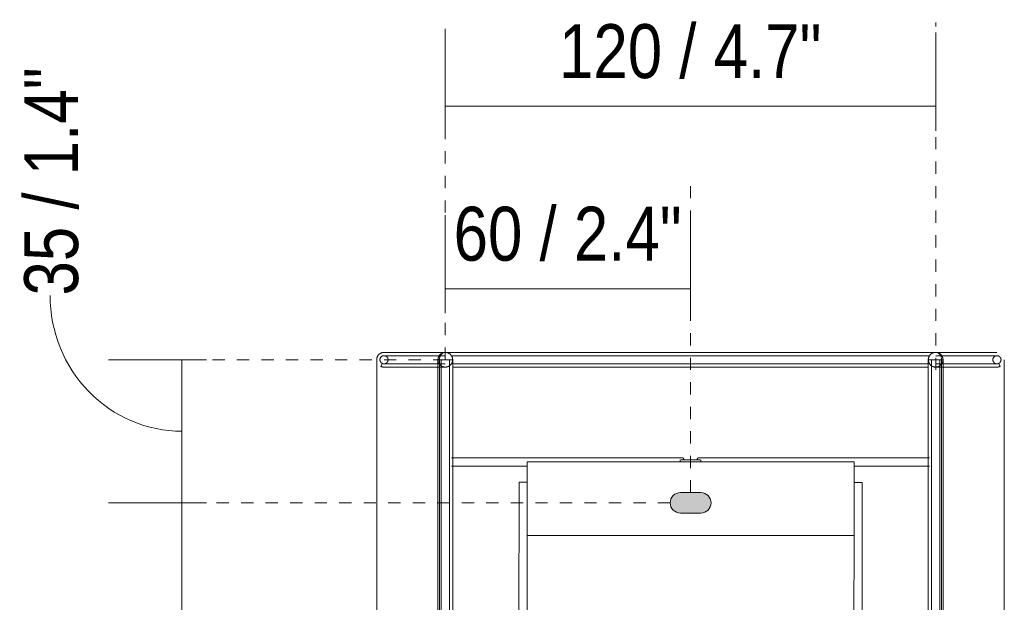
# Model space of a CAD drawing. Header units: millimetres. Extents: x -6807 to -4360, y -636 to 7007.
# Tile 6 of 7: x -4601 to -4360, y 341 to 483. Entities that reach past the tile are written whole.
import ezdxf

# ---------------------------------------------------------------- set-up
doc = ezdxf.new("R2010")
doc.units = ezdxf.units.MM
doc.linetypes.add('Dash', pattern=[6, 3, -3])
doc.layers.add('A-ANNO-DIMS', color=7, linetype='Dash', lineweight=9, true_color=0xd2d2d2)
for name, color, linetype, lineweight in [('A-ANNO-DIMS-6', 7, 'Continuous', 9), ('A-DETL-GENF', 7, 'Continuous', 9), ('E-LITE-EQPM', 7, 'Continuous', 20)]:
    doc.layers.add(name, color=color, linetype=linetype, lineweight=lineweight)
doc.styles.add('Arial Narrow', font='ARIALN.TTF', dxfattribs={"height": 13.2})
doc.dimstyles.new('FARO_-_2_2mm_Arial_Narrow_mm_Inch_Left', dxfattribs={"dimscale": 304.8, "dimtxt": 13.509289, "dimasz": 0, "dimexe": 0.059055, "dimexo": 0.0625, "dimgap": 0.009843, "dimtad": 1, "dimdec": 0, "dimzin": 0, "dimdsep": 46, "dimtxsty": 'Arial Narrow', "dimblk1": 'NONE', "dimblk2": 'NONE', "dimsah": 1, "dimcen": 0.09, "dimadec": 0, "dimazin": 0, "dimtfac": 1, "dimtdec": 4, "dimtix": 1, "dimtmove": 0, "dimatfit": 3, "dimfxl": 0.019685, "dimfxlon": 1, "dimtvp": 1, "dimtolj": 1, "dimtzin": 0, "dimarcsym": 2})
doc.dimstyles.new('FARO_-_2_2mm_Arial_Narrow_mm_Inch_Left_1', dxfattribs={"dimscale": 304.8, "dimtxt": 13.509289, "dimasz": 0, "dimexe": 0.059055, "dimexo": 0.0625, "dimgap": 0.009843, "dimtad": 1, "dimdec": 0, "dimzin": 0, "dimdsep": 46, "dimtxsty": 'Arial Narrow', "dimblk1": 'NONE', "dimblk2": 'NONE', "dimsah": 1, "dimcen": 0.09, "dimadec": 0, "dimazin": 0, "dimtfac": 1, "dimtdec": 4, "dimtix": 1, "dimtmove": 1, "dimatfit": 3, "dimfxl": 0.019685, "dimfxlon": 1, "dimtvp": 1, "dimtolj": 1, "dimtzin": 0, "dimarcsym": 2})
doc.dimstyles.new('FARO_-_2_2mm_Arial_Narrow_mm_Inch_Right', dxfattribs={"dimscale": 304.8, "dimtxt": 13.509289, "dimasz": 0, "dimexe": 0.059055, "dimexo": 0.0625, "dimgap": 0.009843, "dimtad": 1, "dimdec": 0, "dimzin": 0, "dimdsep": 46, "dimtxsty": 'Arial Narrow', "dimblk1": 'NONE', "dimblk2": 'NONE', "dimsah": 1, "dimcen": 0.09, "dimadec": 0, "dimazin": 0, "dimtfac": 1, "dimtdec": 4, "dimtix": 1, "dimtmove": 0, "dimatfit": 3, "dimfxl": 0.019685, "dimfxlon": 1, "dimtvp": 1, "dimtolj": 1, "dimtzin": 0, "dimarcsym": 2})

# ---------------------------------------------------------------- blocks, each defined once
blk = doc.blocks.new('66407_ 66408_ 66409_ 66410 - 66407 COTTON Round Beige wall lamp-589320-Alzado_PDF Fixing')
at = {"layer": 'E-LITE-EQPM', "color": 253, "lineweight": 9, "true_color": 0xaaaaaa}
for p, q in [((6502.7, 400), (6502.7, 200)), ((6517.7, 400), (6517.7, 200)), ((6518.04, 400), (6518.16, 400)), ((6518.06, 400), (6518.06, 200)), ((6518.22, 400), (6519.95, 400)), ((6518.5, 400), (6518.5, 200)), ((6519.96, 400), (6521.3, 400)), ((6520.5, 200), (6520.5, 400)), ((6521.3, 200), (6521.3, 400)), ((6637.7, 400), (6637.7, 200)), ((6637.7, 400), (6638.16, 400)), ((6638.2, 400), (6639.16, 400)), ((6638.5, 400), (6638.5, 200)), ((6639.17, 400), (6640.94, 400)), ((6640.5, 200), (6640.5, 400)), ((6640.94, 200), (6640.94, 400)), ((6640.95, 400), (6641.07, 400)), ((6641.3, 200), (6641.3, 400)), ((6656.3, 200), (6656.3, 400)), ((6504.05, 399.11), (6503.69, 398.39)), ((6655.3, 398.39), (6654.94, 399.11)), ((6577.7, 376), (6520.98, 376)), ((6638, 376), (6581.3, 376)), ((6520.98, 374), (6539.53, 374)), ((6577, 375.5), (6577, 375.02)), ((6577.15, 375.5), (6579.5, 375.5)), ((6579.5, 375.5), (6581.84, 375.5)), ((6581.99, 375.02), (6581.99, 375.5)), ((6619.53, 374.98), (6619.53, 374.91)), ((6619.53, 374), (6638, 374)), ((6537.53, 370.02), (6537.46, 230.02)), ((6537.53, 370.02), (6539.53, 370.02)), ((6619.53, 369.98), (6621.53, 369.98)), ((6621.53, 369.98), (6621.46, 229.98)), ((6539.52, 356.98), (6539.47, 243.02)), ((6619.52, 356.98), (6619.47, 243.02))]:
    blk.add_line(p, q, dxfattribs=at)
at = {"layer": 'E-LITE-EQPM', "color": 253, "lineweight": 9, "true_color": 0xaaaaaa, "flags": 128}
for points in [[(6502.7, 400), (6502.7, 400.07), (6502.7, 400.14), (6502.71, 400.22), (6502.72, 400.29), (6502.73, 400.36), (6502.75, 400.43), (6502.77, 400.5), (6502.79, 400.57), (6502.81, 400.63), (6502.84, 400.7), (6502.87, 400.77), (6502.9, 400.83), (6502.93, 400.89), (6502.97, 400.96), (6503.01, 401.02), (6503.05, 401.07), (6503.1, 401.13), (6503.14, 401.19), (6503.19, 401.24), (6503.24, 401.29), (6503.29, 401.34), (6503.35, 401.39), (6503.41, 401.43), (6503.46, 401.47), (6503.52, 401.51), (6503.58, 401.55), (6503.65, 401.59), (6503.71, 401.62), (6503.78, 401.65), (6503.84, 401.68), (6503.91, 401.7), (6503.98, 401.72), (6504.05, 401.74), (6504.12, 401.76), (6504.19, 401.77), (6504.26, 401.78), (6504.33, 401.79), (6504.4, 401.8), (6504.48, 401.8), (6504.5, 401.8)], [(6504.5, 399), (6504.54, 399), (6504.58, 399), (6504.62, 399.01), (6504.66, 399.01), (6504.69, 399.02), (6504.73, 399.03), (6504.77, 399.04), (6504.81, 399.05), (6504.85, 399.06), (6504.89, 399.08), (6504.92, 399.1), (6504.96, 399.11), (6504.99, 399.13), (6505.03, 399.15), (6505.06, 399.17), (6505.09, 399.2), (6505.12, 399.22), (6505.16, 399.25), (6505.18, 399.28), (6505.21, 399.3), (6505.24, 399.33), (6505.27, 399.36), (6505.29, 399.39), (6505.31, 399.43), (6505.34, 399.46), (6505.36, 399.49), (6505.38, 399.53), (6505.4, 399.56), (6505.41, 399.6), (6505.43, 399.64), (6505.44, 399.68), (6505.45, 399.71), (6505.46, 399.75), (6505.47, 399.79), (6505.48, 399.83), (6505.49, 399.87), (6505.49, 399.91), (6505.49, 399.95), (6505.5, 399.99), (6505.5, 400.03), (6505.49, 400.07), (6505.49, 400.11), (6505.48, 400.15), (6505.48, 400.19), (6505.47, 400.23), (6505.46, 400.27), (6505.45, 400.3), (6505.44, 400.34), (6505.42, 400.38), (6505.41, 400.42), (6505.39, 400.45), (6505.37, 400.49), (6505.35, 400.52), (6505.33, 400.56), (6505.3, 400.59), (6505.28, 400.62), (6505.25, 400.65), (6505.23, 400.68), (6505.2, 400.71), (6505.17, 400.74), (6505.14, 400.76), (6505.11, 400.79), (6505.08, 400.81), (6505.05, 400.84), (6505.01, 400.86), (6504.98, 400.88), (6504.94, 400.9), (6504.9, 400.91), (6504.87, 400.93), (6504.83, 400.94), (6504.79, 400.95), (6504.75, 400.97), (6504.72, 400.98), (6504.68, 400.98), (6504.64, 400.99), (6504.6, 400.99), (6504.56, 401), (6504.52, 401), (6504.48, 401), (6504.44, 401), (6504.4, 401), (6504.36, 400.99), (6504.32, 400.98), (6504.28, 400.98), (6504.24, 400.97), (6504.2, 400.96), (6504.16, 400.94), (6504.13, 400.93), (6504.09, 400.91), (6504.05, 400.9), (6504.02, 400.88), (6503.98, 400.86), (6503.95, 400.84), (6503.92, 400.81), (6503.88, 400.79), (6503.85, 400.77), (6503.82, 400.74), (6503.79, 400.71), (6503.77, 400.68), (6503.74, 400.65), (6503.71, 400.62), (6503.69, 400.59), (6503.67, 400.56), (6503.64, 400.52), (6503.62, 400.49), (6503.61, 400.46), (6503.59, 400.42), (6503.57, 400.38), (6503.56, 400.35), (6503.54, 400.31), (6503.53, 400.27), (6503.52, 400.23), (6503.51, 400.19), (6503.51, 400.15), (6503.5, 400.11), (6503.5, 400.07), (6503.5, 400.03), (6503.5, 400)], [(6503.5, 400), (6503.5, 400.04), (6503.5, 400.08), (6503.5, 400.12), (6503.51, 400.16), (6503.52, 400.2), (6503.52, 400.24), (6503.53, 400.28), (6503.55, 400.31), (6503.56, 400.35), (6503.57, 400.39), (6503.59, 400.43), (6503.61, 400.46), (6503.63, 400.5), (6503.65, 400.53), (6503.67, 400.56), (6503.69, 400.6), (6503.72, 400.63), (6503.74, 400.66), (6503.77, 400.69), (6503.8, 400.72), (6503.83, 400.74), (6503.86, 400.77), (6503.89, 400.8), (6503.92, 400.82), (6503.96, 400.84), (6503.99, 400.86), (6504.02, 400.88), (6504.06, 400.9), (6504.1, 400.92), (6504.13, 400.93), (6504.17, 400.95), (6504.21, 400.96), (6504.25, 400.97), (6504.29, 400.98), (6504.33, 400.99), (6504.37, 400.99), (6504.41, 401), (6504.44, 401), (6504.48, 401), (6504.5, 401)], [(6504.5, 399), (6504.46, 399), (6504.42, 399), (6504.38, 399.01), (6504.34, 399.01), (6504.3, 399.02), (6504.26, 399.03), (6504.22, 399.04), (6504.18, 399.05), (6504.14, 399.06), (6504.11, 399.08), (6504.07, 399.1), (6504.03, 399.11), (6504, 399.13), (6503.96, 399.15), (6503.93, 399.17), (6503.9, 399.2), (6503.87, 399.22), (6503.84, 399.25), (6503.81, 399.28), (6503.78, 399.3), (6503.75, 399.33), (6503.72, 399.36), (6503.7, 399.39), (6503.68, 399.43), (6503.65, 399.46), (6503.63, 399.49), (6503.61, 399.53), (6503.6, 399.56), (6503.58, 399.6), (6503.56, 399.64), (6503.55, 399.68), (6503.54, 399.71), (6503.53, 399.75), (6503.52, 399.79), (6503.51, 399.83), (6503.5, 399.87), (6503.5, 399.91), (6503.5, 399.95), (6503.5, 399.99), (6503.5, 400)], [(6519.5, 401.8), (6517.74, 401.8), (6516.09, 401.8), (6514.54, 401.8), (6513.09, 401.8), (6511.75, 401.8), (6510.52, 401.8), (6509.4, 401.8), (6508.39, 401.8), (6507.49, 401.8), (6506.71, 401.8), (6506.04, 401.8), (6505.5, 401.8), (6505.07, 401.8), (6504.76, 401.8), (6504.57, 401.8), (6504.5, 401.8), (6504.5, 401.8)], [(6504.5, 401.8), (6504.56, 401.8), (6504.74, 401.8), (6505.04, 401.8), (6505.45, 401.8), (6505.99, 401.8), (6506.65, 401.8), (6507.42, 401.8), (6508.3, 401.8), (6509.3, 401.8), (6510.42, 401.8), (6511.64, 401.8), (6512.97, 401.8), (6514.41, 401.8), (6515.95, 401.8), (6517.6, 401.8), (6519.34, 401.8), (6521.18, 401.8), (6523.11, 401.8), (6525.13, 401.8), (6527.24, 401.8), (6529.44, 401.8), (6531.71, 401.8), (6534.06, 401.8), (6536.48, 401.8), (6538.97, 401.8), (6541.53, 401.8), (6544.15, 401.8), (6546.82, 401.8), (6549.55, 401.8), (6552.32, 401.8), (6555.14, 401.8), (6557.99, 401.8), (6560.88, 401.8), (6563.8, 401.8), (6566.75, 401.8), (6569.71, 401.8), (6572.7, 401.8), (6575.69, 401.8), (6578.69, 401.8), (6581.69, 401.8), (6584.68, 401.8), (6587.67, 401.8), (6590.64, 401.8), (6593.6, 401.8), (6596.54, 401.8), (6599.44, 401.8), (6602.32, 401.8), (6605.16, 401.8), (6607.95, 401.8), (6610.71, 401.8), (6613.41, 401.8), (6616.06, 401.8), (6618.65, 401.8), (6621.17, 401.8), (6623.63, 401.8), (6626.02, 401.8), (6628.34, 401.8), (6630.57, 401.8), (6632.73, 401.8), (6634.8, 401.8), (6636.78, 401.8), (6638.67, 401.8), (6640.47, 401.8), (6642.16, 401.8), (6643.76, 401.8), (6645.26, 401.8), (6646.65, 401.8), (6647.93, 401.8), (6649.1, 401.8), (6650.16, 401.8), (6651.11, 401.8), (6651.94, 401.8), (6652.66, 401.8), (6653.26, 401.8), (6653.75, 401.8), (6654.11, 401.8), (6654.35, 401.8), (6654.48, 401.8), (6654.5, 401.8)], [(6519.5, 401), (6517.74, 401), (6516.09, 401), (6514.54, 401), (6513.09, 401), (6511.75, 401), (6510.52, 401), (6509.4, 401), (6508.39, 401), (6507.49, 401), (6506.71, 401), (6506.04, 401), (6505.5, 401), (6505.07, 401), (6504.76, 401), (6504.57, 401), (6504.5, 401), (6504.5, 401)], [(6504.5, 401), (6504.56, 401), (6504.74, 401), (6505.04, 401), (6505.45, 401)], [(6517.7, 400), (6517.7, 400.07), (6517.7, 400.14), (6517.71, 400.22), (6517.72, 400.29), (6517.73, 400.36), (6517.75, 400.43), (6517.77, 400.5), (6517.79, 400.57), (6517.81, 400.63), (6517.84, 400.7), (6517.87, 400.77), (6517.9, 400.83), (6517.93, 400.89), (6517.97, 400.96), (6518.01, 401.02), (6518.05, 401.07), (6518.1, 401.13), (6518.14, 401.19), (6518.19, 401.24), (6518.24, 401.29), (6518.29, 401.34), (6518.35, 401.39), (6518.41, 401.43), (6518.46, 401.47), (6518.52, 401.51), (6518.58, 401.55), (6518.65, 401.59), (6518.71, 401.62), (6518.78, 401.65), (6518.84, 401.68), (6518.91, 401.7), (6518.98, 401.72), (6519.05, 401.74), (6519.12, 401.76), (6519.19, 401.77), (6519.26, 401.78), (6519.33, 401.79), (6519.4, 401.8), (6519.48, 401.8), (6519.55, 401.8), (6519.62, 401.8), (6519.69, 401.79), (6519.76, 401.78), (6519.83, 401.77), (6519.9, 401.75), (6519.97, 401.74), (6520.04, 401.71), (6520.11, 401.69), (6520.18, 401.67), (6520.24, 401.64), (6520.31, 401.61), (6520.37, 401.57), (6520.44, 401.54), (6520.5, 401.5), (6520.56, 401.46), (6520.61, 401.41), (6520.67, 401.37), (6520.72, 401.32), (6520.77, 401.27), (6520.82, 401.22), (6520.87, 401.16), (6520.92, 401.11), (6520.96, 401.05), (6521, 400.99), (6521.04, 400.93), (6521.07, 400.87), (6521.11, 400.8), (6521.14, 400.74), (6521.17, 400.67), (6521.19, 400.6), (6521.21, 400.53), (6521.23, 400.47), (6521.25, 400.4), (6521.27, 400.33), (6521.28, 400.25), (6521.29, 400.18), (6521.29, 400.11), (6521.3, 400.04), (6521.3, 400)], [(6521.3, 400), (6521.29, 399.93), (6521.29, 399.86), (6521.28, 399.78), (6521.27, 399.71), (6521.26, 399.64), (6521.24, 399.57), (6521.23, 399.5), (6521.2, 399.43), (6521.18, 399.37), (6521.15, 399.3), (6521.12, 399.23), (6521.09, 399.17), (6521.06, 399.11), (6521.02, 399.04), (6520.98, 398.98), (6520.94, 398.93), (6520.9, 398.87), (6520.85, 398.81), (6520.8, 398.76), (6520.75, 398.71), (6520.7, 398.66), (6520.64, 398.61), (6520.59, 398.57), (6520.53, 398.53), (6520.47, 398.49), (6520.41, 398.45), (6520.34, 398.41), (6520.28, 398.38), (6520.21, 398.35), (6520.15, 398.32), (6520.08, 398.3), (6520.01, 398.28), (6519.94, 398.26), (6519.87, 398.24), (6519.8, 398.23), (6519.73, 398.22), (6519.66, 398.21), (6519.59, 398.2), (6519.52, 398.2), (6519.44, 398.2), (6519.37, 398.2), (6519.3, 398.21), (6519.23, 398.22), (6519.16, 398.23), (6519.09, 398.25), (6519.02, 398.26), (6518.95, 398.29), (6518.88, 398.31), (6518.81, 398.33), (6518.75, 398.36), (6518.68, 398.39), (6518.62, 398.43), (6518.56, 398.46), (6518.5, 398.5), (6518.44, 398.54), (6518.38, 398.59), (6518.32, 398.63), (6518.27, 398.68), (6518.22, 398.73), (6518.17, 398.78), (6518.12, 398.84), (6518.08, 398.89), (6518.03, 398.95), (6517.99, 399.01), (6517.95, 399.07), (6517.92, 399.13), (6517.88, 399.2), (6517.85, 399.26), (6517.83, 399.33), (6517.8, 399.4), (6517.78, 399.47), (6517.76, 399.53), (6517.74, 399.6), (6517.73, 399.67), (6517.71, 399.75), (6517.7, 399.82), (6517.7, 399.89), (6517.7, 399.96), (6517.7, 400)], [(6520.95, 401), (6521.18, 401), (6523.11, 401), (6525.13, 401), (6527.24, 401), (6529.44, 401), (6531.71, 401), (6534.06, 401), (6536.48, 401), (6538.97, 401), (6541.53, 401), (6544.15, 401), (6546.82, 401), (6549.55, 401), (6552.32, 401), (6555.14, 401), (6557.99, 401), (6560.88, 401), (6563.8, 401), (6566.75, 401), (6569.71, 401), (6572.7, 401), (6575.69, 401), (6578.69, 401), (6581.69, 401), (6584.68, 401), (6587.67, 401), (6590.64, 401), (6593.6, 401), (6596.54, 401), (6599.44, 401), (6602.32, 401), (6605.16, 401), (6607.95, 401), (6610.71, 401), (6613.41, 401), (6616.06, 401), (6618.65, 401), (6621.17, 401), (6623.63, 401), (6626.02, 401), (6628.34, 401), (6630.57, 401), (6632.73, 401), (6634.8, 401), (6636.78, 401), (6638.04, 401)], [(6637.7, 400), (6637.7, 400.07), (6637.7, 400.14), (6637.71, 400.22), (6637.72, 400.29), (6637.73, 400.36), (6637.75, 400.43), (6637.77, 400.5), (6637.79, 400.57), (6637.81, 400.63), (6637.84, 400.7), (6637.87, 400.77), (6637.9, 400.83), (6637.93, 400.89), (6637.97, 400.96), (6638.01, 401.02), (6638.05, 401.07), (6638.1, 401.13), (6638.14, 401.19), (6638.19, 401.24), (6638.24, 401.29), (6638.29, 401.34), (6638.35, 401.39), (6638.41, 401.43), (6638.46, 401.47), (6638.52, 401.51), (6638.58, 401.55), (6638.65, 401.59), (6638.71, 401.62), (6638.78, 401.65), (6638.84, 401.68), (6638.91, 401.7), (6638.98, 401.72), (6639.05, 401.74), (6639.12, 401.76), (6639.19, 401.77), (6639.26, 401.78), (6639.33, 401.79), (6639.4, 401.8), (6639.48, 401.8), (6639.55, 401.8), (6639.62, 401.8), (6639.69, 401.79), (6639.76, 401.78), (6639.83, 401.77), (6639.9, 401.75), (6639.97, 401.74), (6640.04, 401.71), (6640.11, 401.69), (6640.18, 401.67), (6640.24, 401.64), (6640.31, 401.61), (6640.37, 401.57), (6640.44, 401.54), (6640.5, 401.5), (6640.56, 401.46), (6640.61, 401.41), (6640.67, 401.37), (6640.72, 401.32), (6640.77, 401.27), (6640.82, 401.22), (6640.87, 401.16), (6640.92, 401.11), (6640.96, 401.05), (6641, 400.99), (6641.04, 400.93), (6641.07, 400.87), (6641.11, 400.8), (6641.14, 400.74), (6641.17, 400.67), (6641.19, 400.6), (6641.21, 400.53), (6641.23, 400.47), (6641.25, 400.4), (6641.27, 400.33), (6641.28, 400.25), (6641.29, 400.18), (6641.29, 400.11), (6641.3, 400.04), (6641.3, 400)], [(6637.74, 399.6), (6637.73, 399.67), (6637.71, 399.75), (6637.7, 399.82), (6637.7, 399.89), (6637.7, 399.96), (6637.7, 400)], [(6654.5, 401.8), (6654.44, 401.8), (6654.26, 401.8), (6653.96, 401.8), (6653.54, 401.8), (6653, 401.8), (6652.35, 401.8), (6651.57, 401.8), (6650.69, 401.8), (6649.69, 401.8), (6648.58, 401.8), (6647.35, 401.8), (6646.02, 401.8), (6644.58, 401.8), (6643.04, 401.8), (6641.4, 401.8), (6639.65, 401.8), (6639.5, 401.8)], [(6654.5, 401), (6654.44, 401), (6654.26, 401), (6653.96, 401), (6653.54, 401), (6653, 401), (6652.35, 401), (6651.57, 401), (6650.69, 401), (6649.69, 401), (6648.58, 401), (6647.35, 401), (6646.02, 401), (6644.58, 401), (6643.04, 401), (6641.4, 401), (6639.65, 401), (6639.5, 401)], [(6653.47, 401), (6653.75, 401), (6654.11, 401), (6654.35, 401), (6654.48, 401), (6654.5, 401)], [(6654.5, 401), (6654.46, 401), (6654.42, 401), (6654.38, 400.99), (6654.34, 400.99), (6654.3, 400.98), (6654.26, 400.97), (6654.22, 400.96), (6654.18, 400.95), (6654.14, 400.94), (6654.11, 400.92), (6654.07, 400.9), (6654.03, 400.89), (6654, 400.87), (6653.96, 400.85), (6653.93, 400.83), (6653.9, 400.8), (6653.87, 400.78), (6653.84, 400.75), (6653.81, 400.72), (6653.78, 400.7), (6653.75, 400.67), (6653.72, 400.64), (6653.7, 400.61), (6653.68, 400.57), (6653.65, 400.54), (6653.63, 400.51), (6653.61, 400.47), (6653.6, 400.44), (6653.58, 400.4), (6653.56, 400.36), (6653.55, 400.32), (6653.54, 400.29), (6653.53, 400.25), (6653.52, 400.21), (6653.51, 400.17), (6653.5, 400.13), (6653.5, 400.09), (6653.5, 400.05), (6653.5, 400.01), (6653.5, 399.97), (6653.5, 399.93), (6653.5, 399.89), (6653.51, 399.85), (6653.51, 399.81), (6653.52, 399.77), (6653.53, 399.73), (6653.54, 399.7), (6653.56, 399.66), (6653.57, 399.62), (6653.59, 399.58), (6653.6, 399.55), (6653.62, 399.51), (6653.64, 399.48), (6653.66, 399.44), (6653.69, 399.41), (6653.71, 399.38), (6653.74, 399.35), (6653.76, 399.32), (6653.79, 399.29), (6653.82, 399.26), (6653.85, 399.24), (6653.88, 399.21), (6653.91, 399.19), (6653.95, 399.16), (6653.98, 399.14), (6654.01, 399.12), (6654.05, 399.1), (6654.09, 399.09), (6654.12, 399.07), (6654.16, 399.06), (6654.2, 399.05), (6654.24, 399.03), (6654.28, 399.02), (6654.32, 399.02), (6654.35, 399.01), (6654.39, 399.01), (6654.43, 399), (6654.47, 399), (6654.51, 399), (6654.55, 399), (6654.59, 399), (6654.63, 399.01), (6654.67, 399.02), (6654.71, 399.02), (6654.75, 399.03), (6654.79, 399.04), (6654.83, 399.06), (6654.87, 399.07), (6654.9, 399.09), (6654.94, 399.1), (6654.94, 399.11)], [(6654.5, 401), (6654.54, 401), (6654.58, 401), (6654.62, 400.99), (6654.66, 400.99), (6654.69, 400.98), (6654.73, 400.97), (6654.77, 400.96), (6654.81, 400.95), (6654.85, 400.94), (6654.89, 400.92), (6654.92, 400.9), (6654.96, 400.89), (6654.99, 400.87), (6655.03, 400.85), (6655.06, 400.83), (6655.09, 400.8), (6655.12, 400.78), (6655.16, 400.75), (6655.18, 400.72), (6655.21, 400.7), (6655.24, 400.67), (6655.27, 400.64), (6655.29, 400.61), (6655.31, 400.57), (6655.34, 400.54), (6655.36, 400.51), (6655.38, 400.47), (6655.4, 400.44), (6655.41, 400.4), (6655.43, 400.36), (6655.44, 400.32), (6655.45, 400.29), (6655.46, 400.25), (6655.47, 400.21), (6655.48, 400.17), (6655.49, 400.13), (6655.49, 400.09), (6655.49, 400.05), (6655.5, 400.01), (6655.5, 400)], [(6655.5, 400), (6655.49, 399.96), (6655.49, 399.92), (6655.49, 399.88), (6655.48, 399.84), (6655.48, 399.8), (6655.47, 399.76), (6655.46, 399.72), (6655.44, 399.69), (6655.43, 399.65), (6655.42, 399.61), (6655.4, 399.57), (6655.38, 399.54), (6655.36, 399.5), (6655.34, 399.47), (6655.32, 399.44), (6655.3, 399.4), (6655.27, 399.37), (6655.25, 399.34), (6655.22, 399.31), (6655.19, 399.28), (6655.16, 399.26), (6655.13, 399.23), (6655.1, 399.2), (6655.07, 399.18), (6655.04, 399.16), (6655, 399.14), (6654.97, 399.12), (6654.93, 399.1), (6654.9, 399.08), (6654.86, 399.07), (6654.82, 399.05), (6654.78, 399.04), (6654.74, 399.03), (6654.7, 399.02), (6654.67, 399.01), (6654.63, 399.01), (6654.59, 399), (6654.55, 399), (6654.51, 399), (6654.5, 399)], [(6504.42, 398.2), (6504.35, 398.21), (6504.28, 398.21), (6504.21, 398.22), (6504.14, 398.24), (6504.07, 398.25), (6504, 398.27), (6503.93, 398.29), (6503.86, 398.32), (6503.79, 398.34), (6503.73, 398.37), (6503.69, 398.39)], [(6505.47, 399), (6505.25, 399), (6504.88, 399), (6504.64, 399), (6504.51, 399), (6504.5, 399)], [(6504.5, 399), (6504.56, 399), (6504.74, 399), (6505.04, 399), (6505.45, 399), (6505.99, 399), (6506.65, 399), (6507.42, 399), (6508.3, 399), (6509.3, 399), (6510.42, 399), (6511.64, 399), (6512.97, 399), (6514.41, 399), (6515.95, 399), (6517.6, 399), (6519.34, 399), (6519.5, 399)], [(6505.88, 398.2), (6505.73, 398.2), (6505.25, 398.2), (6504.88, 398.2), (6504.64, 398.2), (6504.51, 398.2), (6504.5, 398.2)], [(6504.5, 398.2), (6504.56, 398.2), (6504.74, 398.2), (6505.04, 398.2), (6505.45, 398.2), (6505.99, 398.2), (6506.65, 398.2), (6507.42, 398.2), (6508.3, 398.2), (6509.3, 398.2), (6510.42, 398.2), (6511.64, 398.2), (6512.97, 398.2), (6514.41, 398.2), (6515.95, 398.2), (6517.6, 398.2), (6519.34, 398.2), (6519.5, 398.2)], [(6637.71, 398.2), (6635.88, 398.2), (6633.86, 398.2), (6631.75, 398.2), (6629.56, 398.2), (6627.28, 398.2), (6624.93, 398.2), (6622.51, 398.2), (6620.02, 398.2), (6617.46, 398.2), (6614.85, 398.2), (6612.17, 398.2), (6609.45, 398.2), (6606.67, 398.2), (6603.86, 398.2), (6601, 398.2), (6598.11, 398.2), (6595.19, 398.2), (6592.24, 398.2), (6589.28, 398.2), (6586.3, 398.2), (6583.3, 398.2), (6580.31, 398.2), (6577.31, 398.2), (6574.31, 398.2), (6571.32, 398.2), (6568.35, 398.2), (6565.39, 398.2), (6562.46, 398.2), (6559.55, 398.2), (6556.67, 398.2), (6553.83, 398.2), (6551.04, 398.2), (6548.28, 398.2), (6545.58, 398.2), (6542.93, 398.2), (6540.35, 398.2), (6537.82, 398.2), (6535.36, 398.2), (6532.97, 398.2), (6530.65, 398.2), (6528.42, 398.2), (6526.26, 398.2), (6524.19, 398.2), (6522.21, 398.2), (6521.29, 398.2)], [(6637.71, 399), (6635.88, 399), (6633.86, 399), (6631.75, 399), (6629.56, 399), (6627.28, 399), (6624.93, 399), (6622.51, 399), (6620.02, 399), (6617.46, 399), (6614.85, 399), (6612.17, 399), (6609.45, 399), (6606.67, 399), (6603.86, 399), (6601, 399), (6598.11, 399), (6595.19, 399), (6592.24, 399), (6589.28, 399), (6586.3, 399), (6583.3, 399), (6580.31, 399), (6577.31, 399), (6574.31, 399), (6571.32, 399), (6568.35, 399), (6565.39, 399), (6562.46, 399), (6559.55, 399), (6556.67, 399), (6553.83, 399), (6551.04, 399), (6548.28, 399), (6545.58, 399), (6542.93, 399), (6540.35, 399), (6537.82, 399), (6535.36, 399), (6532.97, 399), (6530.65, 399), (6528.42, 399), (6526.26, 399), (6524.19, 399), (6522.21, 399), (6521.3, 399)], [(6641.29, 399.93), (6641.29, 399.86), (6641.28, 399.78), (6641.27, 399.71), (6641.26, 399.64), (6641.24, 399.57), (6641.23, 399.5), (6641.2, 399.43), (6641.18, 399.37), (6641.15, 399.3), (6641.12, 399.23), (6641.09, 399.17), (6641.06, 399.11), (6641.02, 399.04), (6640.98, 398.98), (6640.94, 398.93), (6640.9, 398.87), (6640.85, 398.81), (6640.8, 398.76), (6640.75, 398.71), (6640.7, 398.66), (6640.64, 398.61), (6640.59, 398.57), (6640.53, 398.53), (6640.47, 398.49), (6640.41, 398.45), (6640.34, 398.41), (6640.28, 398.38), (6640.21, 398.35), (6640.15, 398.32), (6640.08, 398.3), (6640.01, 398.28), (6639.94, 398.26), (6639.87, 398.24), (6639.8, 398.23), (6639.73, 398.22), (6639.66, 398.21), (6639.59, 398.2), (6639.52, 398.2), (6639.44, 398.2), (6639.37, 398.2), (6639.3, 398.21), (6639.23, 398.22), (6639.16, 398.23), (6639.09, 398.25), (6639.02, 398.26), (6638.95, 398.29), (6638.88, 398.31), (6638.81, 398.33), (6638.75, 398.36), (6638.68, 398.39), (6638.62, 398.43), (6638.56, 398.46), (6638.5, 398.5), (6638.44, 398.54), (6638.38, 398.59), (6638.32, 398.63), (6638.27, 398.68), (6638.22, 398.73), (6638.17, 398.78), (6638.12, 398.84), (6638.08, 398.89), (6638.03, 398.95), (6637.99, 399.01), (6637.95, 399.07), (6637.92, 399.13), (6637.88, 399.2), (6637.85, 399.26), (6637.83, 399.33), (6637.8, 399.4), (6637.78, 399.47), (6637.76, 399.53), (6637.74, 399.6)], [(6639.5, 399), (6641.25, 399), (6642.9, 399), (6644.45, 399), (6645.9, 399), (6647.24, 399), (6648.47, 399), (6649.6, 399), (6650.61, 399), (6651.5, 399), (6652.28, 399), (6652.95, 399), (6653.5, 399), (6653.92, 399), (6654.23, 399), (6654.42, 399), (6654.5, 399), (6654.5, 399)], [(6639.5, 398.2), (6641.25, 398.2), (6642.9, 398.2), (6644.45, 398.2), (6645.9, 398.2), (6647.24, 398.2), (6648.47, 398.2), (6649.6, 398.2), (6650.61, 398.2), (6651.5, 398.2), (6652.28, 398.2), (6652.95, 398.2), (6653.5, 398.2), (6653.92, 398.2), (6654.23, 398.2), (6654.42, 398.2), (6654.5, 398.2), (6654.5, 398.2)], [(6654.5, 398.2), (6654.44, 398.2), (6654.26, 398.2), (6653.96, 398.2), (6653.54, 398.2), (6653.11, 398.2)], [(6654.5, 399), (6654.44, 399), (6654.26, 399), (6653.96, 399), (6653.54, 399)], [(6655.3, 398.39), (6655.24, 398.36), (6655.17, 398.33), (6655.1, 398.31), (6655.04, 398.28), (6654.97, 398.26), (6654.9, 398.25), (6654.83, 398.23), (6654.76, 398.22), (6654.68, 398.21), (6654.61, 398.2), (6654.54, 398.2), (6654.5, 398.2)]]:
    blk.add_lwpolyline(points, dxfattribs=at)
at = {"layer": 'E-LITE-EQPM', "color": 253, "lineweight": 9, "true_color": 0xaaaaaa}
for centre, start_param, end_param in [((6519.5, 400), 0.798996, 1.570796), ((6519.5, 400), 5.904569, 7.077363), ((6639.5, 400), 5.489008, 6.661802), ((6639.5, 400), 4.712389, 5.444168)]:
    blk.add_ellipse(centre, major_axis=(0, 1.8), ratio=0.8, start_param=start_param, end_param=end_param, dxfattribs=at)
for points in [[(6577.92, 375.5), (6577.9, 375.55), (6577.87, 375.65), (6577.81, 375.77), (6577.77, 375.87), (6577.73, 375.94), (6577.7, 375.99), (6577.7, 376), (6577.7, 376)], [(6581.3, 376), (6581.29, 376), (6581.29, 375.99), (6581.26, 375.94), (6581.22, 375.87), (6581.18, 375.77), (6581.12, 375.65), (6581.09, 375.55), (6581.07, 375.5)]]:
    blk.add_open_spline(points, degree=3, dxfattribs=at)
blk = doc.blocks.new('DIMBLOCK12-Alzado_PDF Fixing')
at = {"layer": 'A-ANNO-DIMS-6', "color": 251, "true_color": 0x5b5b5b, "transparency": 16777216}
for p, q in [((-4561.2, 365), (-4579.37, 365)), ((-4561.37, 235), (-4561.37, 365)), ((-4561.37, 365), (-4555.37, 365)), ((-4555.37, 235), (-4579.37, 235)), ((-4561.37, 235), (-4555.37, 235))]:
    blk.add_line(p, q, dxfattribs=at)
at = {"layer": 'A-ANNO-DIMS-6', "color": 0, "transparency": 16777216, "insert": (-4581.43, 267.83), "char_height": 13.2, "width": 77.1959, "attachment_point": 1, "rotation": 90, "line_spacing_factor": 0.974696, "style": 'Arial Narrow'}
blk.add_mtext('130 / 5.1"', dxfattribs=at)
blk = doc.blocks.new('_None')
blk = doc.blocks.new('DIMBLOCK13-Alzado_PDF Fixing')
at = {"layer": 'A-ANNO-DIMS-6', "color": 251, "true_color": 0x5b5b5b, "transparency": 16777216}
for p, q in [((-4555.37, 400), (-4579.37, 400)), ((-4561.37, 365), (-4561.37, 400)), ((-4561.37, 400), (-4555.37, 400)), ((-4561.2, 365), (-4579.37, 365)), ((-4561.37, 365), (-4555.37, 365))]:
    blk.add_line(p, q, dxfattribs=at)
blk.add_ellipse((-4561.37, 415.72), major_axis=(0, 33.22), ratio=0.971734, start_param=1.570796, end_param=3.141593, dxfattribs=at)
at = {"layer": 'A-ANNO-DIMS-6', "color": 0, "transparency": 16777216, "insert": (-4599.99, 415.72), "char_height": 13.2, "width": 67.1605, "attachment_point": 1, "rotation": 90, "line_spacing_factor": 0.974696, "style": 'Arial Narrow'}
blk.add_mtext('35 / 1.4"', dxfattribs=at)
blk = doc.blocks.new('DIMBLOCK14-Alzado_PDF Fixing')
at = {"layer": 'A-ANNO-DIMS-6', "color": 251, "true_color": 0x5b5b5b, "transparency": 16777216}
for p, q in [((-4496.92, 417.21), (-4496.92, 435.38)), ((-4436.89, 417.21), (-4436.89, 435.38)), ((-4496.92, 417.38), (-4436.89, 417.38)), ((-4496.92, 417.38), (-4496.92, 411.38)), ((-4436.89, 417.38), (-4436.89, 411.38))]:
    blk.add_line(p, q, dxfattribs=at)
at = {"layer": 'A-ANNO-DIMS-6', "color": 0, "transparency": 16777216, "insert": (-4494.89, 437.44), "char_height": 13.2, "width": 67.1605, "attachment_point": 1, "line_spacing_factor": 0.974696, "style": 'Arial Narrow'}
blk.add_mtext('60 / 2.4"', dxfattribs=at)
blk = doc.blocks.new('DIMBLOCK15-Alzado_PDF Fixing')
at = {"layer": 'A-ANNO-DIMS-6', "color": 251, "true_color": 0x5b5b5b, "transparency": 16777216}
for p, q in [((-4496.92, 461.88), (-4496.92, 480.05)), ((-4376.92, 461.88), (-4376.92, 480.05)), ((-4496.92, 462.05), (-4376.92, 462.05)), ((-4496.92, 462.05), (-4496.92, 456.05)), ((-4376.92, 462.05), (-4376.92, 456.05))]:
    blk.add_line(p, q, dxfattribs=at)
at = {"layer": 'A-ANNO-DIMS-6', "color": 0, "transparency": 16777216, "insert": (-4469.09, 482.11), "char_height": 13.2, "width": 77.1959, "attachment_point": 1, "line_spacing_factor": 0.974696, "style": 'Arial Narrow'}
blk.add_mtext('120 / 4.7"', dxfattribs=at)

msp = doc.modelspace()

# ---------------------------------------------------------------- hatches: boundary and pattern name
at = {"layer": 'A-DETL-GENF', "true_color": 0xc0c0c0}
h = msp.add_hatch(color=9, dxfattribs=at)
h.paths.add_polyline_path([(-4436.95, 230), (-4436.31, 230.08), (-4435.7, 230.33), (-4435.19, 230.73), (-4434.79, 231.25), (-4434.54, 231.85), (-4434.45, 232.5), (-4434.47, 237.61), (-4434.54, 238.15), (-4434.79, 238.75), (-4435.18, 239.27), (-4435.7, 239.66), (-4436.3, 239.91), (-4436.95, 240), (-4437.6, 239.92), (-4438.2, 239.67), (-4438.72, 239.27), (-4439.12, 238.75), (-4439.37, 238.15), (-4439.45, 237.5), (-4439.45, 232.5), (-4439.37, 231.85), (-4439.12, 231.25), (-4438.72, 230.73), (-4438.04, 230.27), (-4437.6, 230.09)])
h.paths.add_polyline_path([(-4434.39, 362.5), (-4433.75, 362.58), (-4433.14, 362.83), (-4432.62, 363.23), (-4432.23, 363.75), (-4431.98, 364.35), (-4431.89, 365), (-4431.98, 365.64), (-4432.23, 366.25), (-4432.62, 366.77), (-4433.14, 367.16), (-4433.94, 367.44), (-4434.39, 367.5), (-4439.39, 367.5), (-4440.04, 367.42), (-4440.64, 367.17), (-4441.16, 366.77), (-4441.56, 366.25), (-4441.81, 365.65), (-4441.89, 365), (-4441.76, 364.25), (-4441.56, 363.75), (-4441.16, 363.23), (-4440.64, 362.84), (-4440.04, 362.59), (-4439.39, 362.5)])

# ---------------------------------------------------------------- linework, layer by layer
at = {"layer": 'A-ANNO-DIMS'}
for p, q in [((-4496.92, 400), (-4496.92, 482.5)), ((-4376.92, 397.5), (-4376.92, 482.5)), ((-4436.89, 367.5), (-4436.89, 442.5)), ((-4496.92, 400), (-4556.92, 400)), ((-4441.89, 365), (-4566.89, 365))]:
    msp.add_line(p, q, dxfattribs=at)
at = {"layer": 'E-LITE-EQPM'}
for p, q in [((-4396.9, 375.02), (-4476.89, 375.02)), ((-4476.89, 375.02), (-4476.89, 356.98)), ((-4396.9, 356.98), (-4396.9, 375.02)), ((-4434.39, 367.5), (-4439.39, 367.5)), ((-4439.39, 362.5), (-4434.39, 362.5)), ((-4476.89, 356.98), (-4396.9, 356.98))]:
    msp.add_line(p, q, dxfattribs=at)
for centre, start, end in [((-4439.39, 365), 89.9735, 269.9735), ((-4434.39, 365), 269.9735, 89.9735)]:
    msp.add_arc(centre, 2.5, start, end, dxfattribs=at)

# ---------------------------------------------------------------- block references
at = {"layer": 'E-LITE-EQPM', "color": 253, "lineweight": 9, "true_color": 0xaaaaaa}
msp.add_blockref('66407_ 66408_ 66409_ 66410 - 66407 COTTON Round Beige wall lamp-589320-Alzado_PDF Fixing', (-11016.42, 0), dxfattribs=at)

# ---------------------------------------------------------------- dimensions: what is measured, and where the dimension line sits
at = {"layer": 'A-ANNO-DIMS', "color": 251, "linetype": 'Continuous', "true_color": 0x5b5b5b}
dim = msp.add_linear_dim(base=(-4561.37, 400), p1=(-4555.37, 365), p2=(-4555.37, 400), angle=90, dimstyle='FARO_-_2_2mm_Arial_Narrow_mm_Inch_Left_1', override={"dimpost": '<>', "dimfxl": 35.002318}, dxfattribs=at)
dim.commit()
dim.dimension.update_dxf_attribs({"geometry": 'DIMBLOCK13-Alzado_PDF Fixing', "text_midpoint": (-4591.19, 449.3), "dimtype": 160, "text_rotation": 90})
for base, p1, p2, override, picture, middle in [((-4376.92, 462.05), (-4496.92, 456.05), (-4376.92, 456.05), {"dimpost": '<>', "dimfxl": 120}, 'DIMBLOCK15-Alzado_PDF Fixing', (-4436.92, 473.59)), ((-4436.89, 417.38), (-4496.92, 411.38), (-4436.89, 411.38), {"dimpost": '<>', "dimfxl": 60.031195}, 'DIMBLOCK14-Alzado_PDF Fixing', (-4466.91, 428.92))]:
    dim = msp.add_linear_dim(base=base, p1=p1, p2=p2, dimstyle='FARO_-_2_2mm_Arial_Narrow_mm_Inch_Right', override=override, dxfattribs=at)
    dim.commit()
    dim.dimension.update_dxf_attribs({"geometry": picture, "text_midpoint": middle})
dim = msp.add_linear_dim(base=(-4561.37, 365), p1=(-4555.37, 235), p2=(-4555.37, 365), angle=90, dimstyle='FARO_-_2_2mm_Arial_Narrow_mm_Inch_Left', override={"dimpost": '<>', "dimfxl": 129.998831}, dxfattribs=at)
dim.commit()
dim.dimension.update_dxf_attribs({"geometry": 'DIMBLOCK12-Alzado_PDF Fixing', "text_midpoint": (-4572.91, 300)})

doc.saveas('drawing.dxf')
